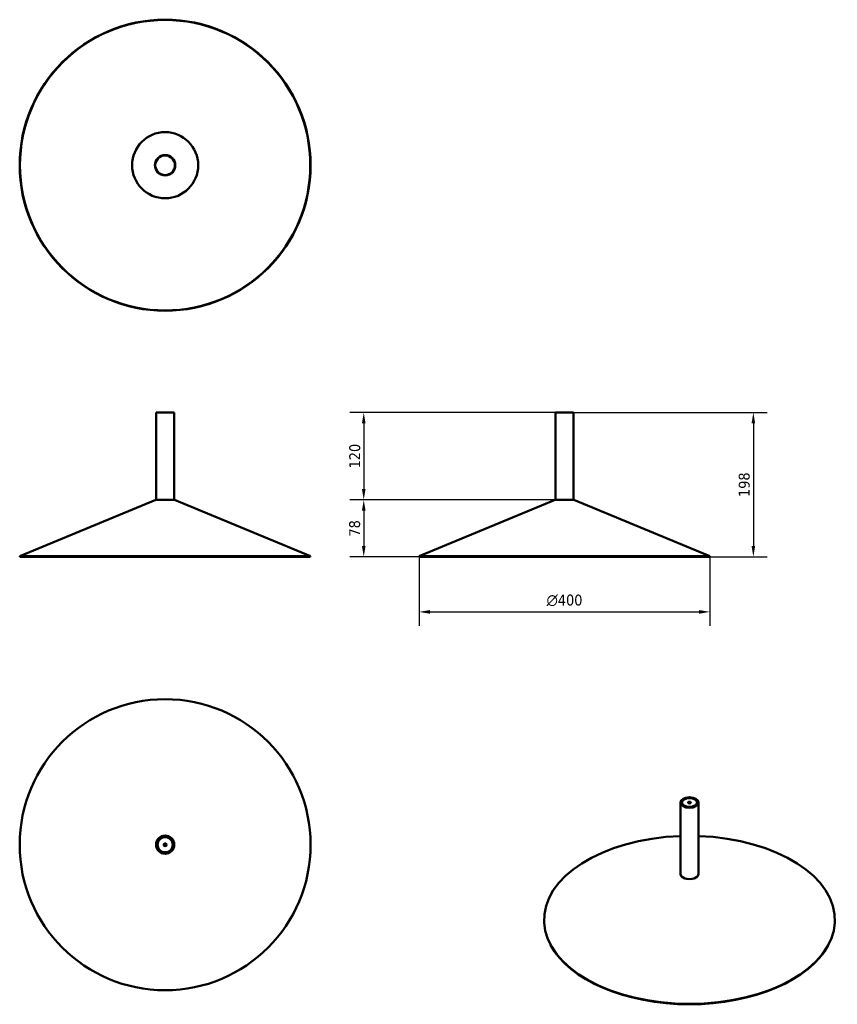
# Model space of a CAD drawing. Header units: millimetres. Extents: x 709 to 1833, y 245 to 1598.
import ezdxf

# ---------------------------------------------------------------- set-up
doc = ezdxf.new("R2010")
doc.units = ezdxf.units.MM
doc.header["$LTSCALE"] = 6
for name, color, linetype, lineweight in [('Quota (ISO)', 7, 'Continuous', 25), ('Visibile (ISO)', 7, 'Continuous', 50), ('Visibile sottile (ISO)', 7, 'Continuous', 35)]:
    doc.layers.add(name, color=color, linetype=linetype, lineweight=lineweight)
doc.styles.add('Testo nota (ISO)', font='tahoma.ttf')
doc.dimstyles.new('PENTA', dxfattribs={"dimscale": 6, "dimtxt": 2.5, "dimasz": 2.5, "dimexe": 3.175, "dimexo": 0, "dimgap": 0.762, "dimtad": 1, "dimrnd": 1e-08, "dimtxsty": 'Testo nota (ISO)', "dimcen": 0.09, "dimdle": 10, "dimclrd": 256, "dimclre": 256, "dimclrt": 256, "dimazin": 2, "dimtfac": 0.8, "dimtmove": 0, "dimatfit": 3, "dimfxl": 1, "dimtolj": 1, "dimlwd": -1, "dimlwe": -1, "dimarcsym": 0})

# ---------------------------------------------------------------- blocks, each defined once
blk = doc.blocks.new('*D3')
at = {"layer": 'Defpoints', "color": 0, "transparency": 16777216}
for p in [(1470.8, 1058.6), (1658, 860.1), (1718, 860.1)]:
    blk.add_point(p, dxfattribs=at)
at = {"layer": 'Quota (ISO)', "transparency": 16777216}
for p, q in [((1470.8, 1058.6), (1737, 1058.6)), ((1718, 1043.6), (1718, 875.1)), ((1658, 860.1), (1737, 860.1))]:
    blk.add_line(p, q, dxfattribs=at)
for points in [[(1715.5, 1043.6), (1720.5, 1043.6), (1718, 1058.6)], [(1715.5, 875.1), (1720.5, 875.1), (1718, 860.1)]]:
    blk.add_solid(points, dxfattribs=at)
at = {"layer": 'Quota (ISO)', "transparency": 16777216, "insert": (1705.5, 959.3), "char_height": 15, "attachment_point": 5, "rotation": 90, "style": 'Testo nota (ISO)'}
blk.add_mtext('\\A1;198', dxfattribs=at)
blk = doc.blocks.new('*D4')
at = {"layer": 'Defpoints', "color": 0, "transparency": 16777216}
for p in [(1258.3, 861), (1658.3, 861), (1658.3, 784.5)]:
    blk.add_point(p, dxfattribs=at)
at = {"layer": 'Quota (ISO)', "transparency": 16777216}
for p, q in [((1258.3, 861), (1258.3, 765.4)), ((1658.3, 861), (1658.3, 765.4)), ((1273.3, 784.5), (1643.3, 784.5))]:
    blk.add_line(p, q, dxfattribs=at)
for points in [[(1273.3, 787), (1273.3, 782), (1258.3, 784.5)], [(1643.3, 787), (1643.3, 782), (1658.3, 784.5)]]:
    blk.add_solid(points, dxfattribs=at)
at = {"layer": 'Quota (ISO)', "transparency": 16777216, "insert": (1458.3, 800.3), "char_height": 15, "attachment_point": 5, "style": 'Testo nota (ISO)'}
blk.add_mtext('\\A1;{\\fAIGDT|b0|i0;\\H15.0000;\\ln}\\fTahoma|b0|i0;\\H15.0000;400', dxfattribs=at)
blk = doc.blocks.new('*D5')
at = {"layer": 'Defpoints', "color": 0, "transparency": 16777216}
for p in [(1445.8, 1058.6), (1182.3, 938.6), (1445.8, 938.6)]:
    blk.add_point(p, dxfattribs=at)
at = {"layer": 'Quota (ISO)', "transparency": 16777216}
for p, q in [((1445.8, 1058.6), (1163.3, 1058.6)), ((1182.3, 1043.6), (1182.3, 953.6)), ((1445.8, 938.6), (1163.3, 938.6))]:
    blk.add_line(p, q, dxfattribs=at)
for points in [[(1179.8, 1043.6), (1184.8, 1043.6), (1182.3, 1058.6)], [(1179.8, 953.6), (1184.8, 953.6), (1182.3, 938.6)]]:
    blk.add_solid(points, dxfattribs=at)
at = {"layer": 'Quota (ISO)', "transparency": 16777216, "insert": (1170, 998.6), "char_height": 15, "attachment_point": 5, "rotation": 90, "style": 'Testo nota (ISO)'}
blk.add_mtext('\\A1;120', dxfattribs=at)
blk = doc.blocks.new('*D6')
at = {"layer": 'Defpoints', "color": 0, "transparency": 16777216}
for p in [(1445.8, 938.6), (1182.3, 860.1), (1258.7, 860.1)]:
    blk.add_point(p, dxfattribs=at)
at = {"layer": 'Quota (ISO)', "transparency": 16777216}
for p, q in [((1445.8, 938.6), (1163.3, 938.6)), ((1182.3, 923.6), (1182.3, 875.1)), ((1258.7, 860.1), (1163.3, 860.1))]:
    blk.add_line(p, q, dxfattribs=at)
for points in [[(1179.8, 923.6), (1184.8, 923.6), (1182.3, 938.6)], [(1179.8, 875.1), (1184.8, 875.1), (1182.3, 860.1)]]:
    blk.add_solid(points, dxfattribs=at)
at = {"layer": 'Quota (ISO)', "transparency": 16777216, "insert": (1169.9, 899.3), "char_height": 15, "attachment_point": 5, "rotation": 90, "style": 'Testo nota (ISO)'}
blk.add_mtext('\\A1;78', dxfattribs=at)

msp = doc.modelspace()

# ---------------------------------------------------------------- linework, layer by layer
at = {"layer": 'Visibile (ISO)'}
for p, q in [((921.735, 1058.561), (896.735, 1058.561)), ((896.735, 1058.561), (896.735, 938.561)), ((921.735, 1058.561), (921.735, 938.561)), ((1470.847, 1058.561), (1445.847, 1058.561)), ((1445.847, 1058.561), (1445.847, 938.561)), ((1470.847, 1058.561), (1470.847, 938.561)), ((896.302, 938.485), (709.235, 861)), ((896.684, 938.561), (921.786, 938.561)), ((922.169, 938.485), (1109.235, 861)), ((1445.413, 938.485), (1258.347, 861)), ((1445.796, 938.561), (1470.898, 938.561)), ((1471.28, 938.485), (1658.347, 861)), ((1109.235, 861), (709.235, 861)), ((709.618, 860.076), (709.235, 861)), ((1108.853, 860.076), (709.618, 860.076)), ((1108.853, 860.076), (1109.235, 861)), ((1658.347, 861), (1258.347, 861)), ((1258.729, 860.076), (1258.347, 861)), ((1657.964, 860.076), (1258.729, 860.076)), ((1657.964, 860.076), (1658.347, 861)), ((1617.643, 522.507), (1617.643, 424.527)), ((1619.243, 521.652), (1619.243, 522.098)), ((1622.789, 526.752), (1622.436, 526.548)), ((1637.497, 526.752), (1637.851, 526.548)), ((1641.043, 521.652), (1641.043, 522.098)), ((1642.643, 522.507), (1642.643, 424.527)), ((1439.28, 326.688), (1438.914, 327.378)), ((1821.006, 326.688), (1821.372, 327.378))]:
    msp.add_line(p, q, dxfattribs=at)
for centre, radius in [((909.235, 1398.417), 200), ((909.235, 1398.417), 199.617), ((909.235, 1398.417), 45.469), ((909.235, 1398.417), 14), ((909.235, 1398.417), 13.5), ((909.235, 464.548), 200), ((909.235, 464.548), 12.5), ((909.235, 464.548), 11), ((909.235, 464.548), 10.9), ((909.235, 464.548), 10.4), ((909.235, 464.548), 2), ((909.235, 464.548), 1.5)]:
    msp.add_circle(centre, radius, dxfattribs=at)
for centre, radius, start, end in [((896.684, 937.561), 1, 90, 112.5), ((921.786, 937.561), 1, 67.5, 90), ((1445.796, 937.561), 1, 90, 112.5), ((1470.898, 937.561), 1, 67.5, 90), ((909.235, 477.048), 1.75, 241.129624, 247.784969), ((909.235, 477.048), 1.75, 292.215031, 298.870376), ((909.235, 452.048), 1.75, 112.215031, 118.870376), ((909.235, 452.048), 1.75, 61.129624, 67.784969)]:
    msp.add_arc(centre, radius, start, end, dxfattribs=at)
for major_axis in [(-12.5, 0), (11, 0), (-10.4, 0), (2, 0)]:
    msp.add_ellipse((1630.143, 522.507), major_axis=major_axis, ratio=0.57735027, dxfattribs=at)
for centre, major_axis, start_param, end_param in [((1630.143, 522.098), (-10.9, 0), 5.49778714, 6.39304012), ((1630.143, 522.098), (-1.5, 0), 2.51145541, 6.91332255), ((1630.143, 522.098), (10.9, 0), 6.1733305, 7.06858347), ((1630.143, 361.198), (-200, 0), 4.77492974, 10.93303353), ((1630.143, 424.527), (12.5, 0), 3.14159265, 6.28318531), ((1630.143, 360.444), (-199.617, 0), 0.29725136, 2.84434129)]:
    msp.add_ellipse(centre, major_axis=major_axis, ratio=0.57735027, start_param=start_param, end_param=end_param, dxfattribs=at)
at = {"layer": 'Visibile sottile (ISO)'}
for centre, major_axis, start_param, end_param in [((1630.143, 424.465), (-12.934, 0), 6.02346613, 9.68449713), ((1630.143, 424.527), (12.551, 0), 3.05133592, 6.37344204)]:
    msp.add_ellipse(centre, major_axis=major_axis, ratio=0.57735027, start_param=start_param, end_param=end_param, dxfattribs=at)

# ---------------------------------------------------------------- dimensions: what is measured, and where the dimension line sits
at = {"layer": 'Quota (ISO)'}
for base, p1, p2, angle, override, picture, middle in [((1182.347, 938.561), (1445.847, 1058.561), (1445.796, 938.561), 90, {"dimgap": 0.762, "dimdec": 2, "dimtol": 0, "dimlim": 0, "dimtp": 0, "dimtm": 0, "dimtdec": 2, "dimtofl": 0, "dimatfit": 1}, '*D5', (1182.347, 998.561)), ((1717.964, 860.076), (1470.847, 1058.561), (1657.964, 860.076), 270, {"dimgap": 0.762, "dimdec": 0, "dimtol": 0, "dimlim": 0, "dimtp": 0, "dimtm": 0, "dimtdec": 0, "dimtofl": 0, "dimatfit": 1}, '*D3', (1717.964, 959.319)), ((1182.347, 860.076), (1445.796, 938.561), (1258.729, 860.076), 90, {"dimgap": 0.762, "dimdec": 0, "dimtol": 0, "dimlim": 0, "dimtp": 0, "dimtm": 0, "dimtdec": 0, "dimtofl": 0, "dimatfit": 1}, '*D6', (1182.347, 899.319))]:
    dim = msp.add_linear_dim(base=base, p1=p1, p2=p2, angle=angle, dimstyle='PENTA', override=override, dxfattribs=at)
    dim.commit()
    dim.dimension.update_dxf_attribs({"geometry": picture, "text_midpoint": middle, "dimtype": 160})
dim = msp.add_linear_dim(base=(1658.347, 784.469), p1=(1258.347, 861), p2=(1658.347, 861), angle=180, text='{\\fAIGDT|b0|i0;\\H15.0000;\\ln}\\fTahoma|b0|i0;\\H15.0000;<>', dimstyle='PENTA', override={"dimgap": 0.762, "dimdec": 2, "dimtol": 0, "dimlim": 0, "dimtp": 0, "dimtm": 0, "dimtdec": 2, "dimtofl": 0, "dimatfit": 1}, dxfattribs=at)
dim.commit()
dim.dimension.update_dxf_attribs({"geometry": '*D4', "text_midpoint": (1458.347, 784.469), "dimtype": 160})

doc.saveas('drawing.dxf')
